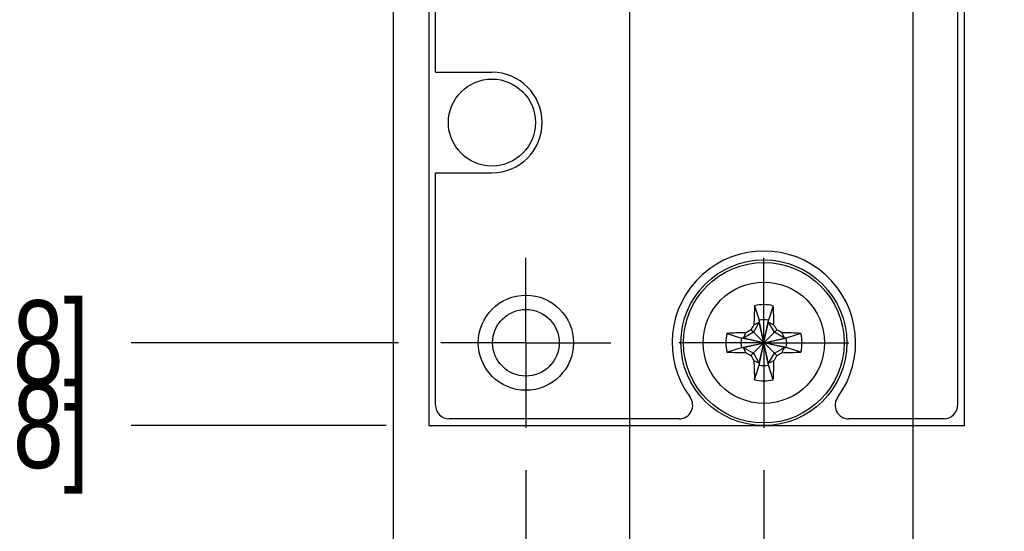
# Model space of a CAD drawing. Header units: inches. Extents: x 0.2 to 16.8, y 0.2 to 10.8.
# Tile 4 of 17: x 3.174 to 4.622, y 2.344 to 3.097. Entities that reach past the tile are written whole.
import ezdxf

# ---------------------------------------------------------------- set-up
doc = ezdxf.new("R2010")
doc.units = ezdxf.units.IN
doc.header["$LTSCALE"] = 0.935
doc.header["$MEASUREMENT"] = 0
doc.linetypes.add('CENTER', pattern=[0.6, 0.375, -0.075, 0.075, -0.075])
doc.layers.get('0').update_dxf_attribs({"linetype": 'CONTINUOUS'})
doc.layers.add('02___PRT_ALL_AXES', color=7, linetype='CONTINUOUS')
doc.layers.add('DIMENSIONS', color=7, linetype='CONTINUOUS')
doc.styles.get("Standard").update_dxf_attribs({"font": 'txt', "width": 0.8})
doc.dimstyles.new('DIMSTYLE_1', dxfattribs={"dimtxt": 0.125, "dimasz": 0.18, "dimexe": 0.18, "dimexo": 0.0625, "dimgap": 0.09, "dimtad": 0, "dimtih": 1, "dimtoh": 1, "dimdec": 3, "dimzin": 4, "dimdsep": 46, "dimtxsty": 'STANDARD', "dimblk": '_FILLED', "dimblk1": '_FILLED', "dimblk2": '_FILLED', "dimcen": 0.09, "dimadec": 0, "dimazin": 0, "dimtp": 0.01, "dimtm": 0.01, "dimtfac": 1, "dimtdec": 3, "dimtofl": 0, "dimtmove": 0, "dimatfit": 3, "dimldrblk": '_FILLED', "dimfxl": 1, "dimtolj": 1, "dimtzin": 4, "dimarcsym": 0})

# ---------------------------------------------------------------- blocks, each defined once
blk = doc.blocks.new('*D6')
at = {"layer": 'DIMENSIONS', "color": 2, "linetype": 'CONTINUOUS'}
blk.add_line((3.731, 2.6219), (3.3381, 2.6219), dxfattribs=at)
at = {"layer": 'DIMENSIONS', "color": 2, "linetype": 'CONTINUOUS', "insert": (3.2756, 2.6844), "char_height": 0.125, "width": 1.525, "attachment_point": 3, "line_spacing_factor": 0.9}
blk.add_mtext('-4.822{\\Ftxt.shx;\\W1.000000;\\H0.125000; }[122.48]', dxfattribs=at)
blk = doc.blocks.new('_FILLED')
at = {"color": 0, "linetype": 'BYBLOCK'}
blk.add_solid([(0, 0), (-1, 0.1736), (-1, -0.1736)], dxfattribs=at)
blk = doc.blocks.new('*D7')
at = {"layer": 'DIMENSIONS', "color": 2, "linetype": 'CONTINUOUS'}
blk.add_line((3.7131, 2.4999), (3.3381, 2.4999), dxfattribs=at)
at = {"layer": 'DIMENSIONS', "color": 2, "linetype": 'CONTINUOUS', "insert": (3.2756, 2.5624), "char_height": 0.125, "width": 1.525, "attachment_point": 3, "line_spacing_factor": 0.9}
blk.add_mtext('-4.944{\\Ftxt.shx;\\W1.000000;\\H0.125000; }[125.58]', dxfattribs=at)
blk = doc.blocks.new('*D12')
at = {"layer": 'DIMENSIONS', "color": 2, "linetype": 'CONTINUOUS'}
blk.add_line((4.2686, 2.4343), (4.2686, 1.942), dxfattribs=at)
at = {"layer": 'DIMENSIONS', "color": 2, "linetype": 'CONTINUOUS', "insert": (4.2061, 1.8795), "char_height": 0.125, "width": 1.125, "attachment_point": 3, "rotation": 90, "line_spacing_factor": 0.9}
blk.add_mtext('.200{\\Ftxt.shx;\\W1.000000;\\H0.125000; }[5.08]', dxfattribs=at)
blk = doc.blocks.new('*D13')
at = {"layer": 'DIMENSIONS', "color": 2, "linetype": 'CONTINUOUS'}
blk.add_line((3.9186, 2.4343), (3.9186, 1.942), dxfattribs=at)
at = {"layer": 'DIMENSIONS', "color": 2, "linetype": 'CONTINUOUS', "insert": (3.8561, 1.8795), "char_height": 0.125, "width": 1.225, "attachment_point": 3, "rotation": 90, "line_spacing_factor": 0.9}
blk.add_mtext('-.150{\\Ftxt.shx;\\W1.000000;\\H0.125000; }[3.81]', dxfattribs=at)
blk = doc.blocks.new('*D14')
at = {"layer": 'DIMENSIONS', "color": 2, "linetype": 'CONTINUOUS'}
blk.add_line((4.4878, 3.4898), (4.4878, 1.942), dxfattribs=at)
at = {"layer": 'DIMENSIONS', "color": 2, "linetype": 'CONTINUOUS', "insert": (4.4253, 1.8795), "char_height": 0.125, "width": 1.225, "attachment_point": 3, "rotation": 90, "line_spacing_factor": 0.9}
blk.add_mtext('.419{\\Ftxt.shx;\\W1.000000;\\H0.125000; }[10.65]', dxfattribs=at)
blk = doc.blocks.new('*D15')
at = {"layer": 'DIMENSIONS', "color": 2, "linetype": 'CONTINUOUS'}
blk.add_line((4.0709, 3.4898), (4.0709, 1.942), dxfattribs=at)
at = {"layer": 'DIMENSIONS', "color": 2, "linetype": 'CONTINUOUS', "insert": (4.0084, 1.8795), "char_height": 0.125, "width": 1.125, "attachment_point": 3, "rotation": 90, "line_spacing_factor": 0.9}
blk.add_mtext('.002{\\Ftxt.shx;\\W1.000000;\\H0.125000; }[0.06]', dxfattribs=at)
blk = doc.blocks.new('*D16')
at = {"layer": 'DIMENSIONS', "color": 2, "linetype": 'CONTINUOUS'}
for p, q in [((3.8504, 3.4898), (3.8504, 3.43)), ((3.8504, 3.43), (3.7232, 3.3338)), ((3.7232, 3.3338), (3.7232, 1.942))]:
    blk.add_line(p, q, dxfattribs=at)
at = {"layer": 'DIMENSIONS', "color": 2, "linetype": 'CONTINUOUS', "insert": (3.6607, 1.8795), "char_height": 0.125, "width": 1.225, "attachment_point": 3, "rotation": 90, "line_spacing_factor": 0.9}
blk.add_mtext('-.218{\\Ftxt.shx;\\W1.000000;\\H0.125000; }[5.54]', dxfattribs=at)

msp = doc.modelspace()

# ---------------------------------------------------------------- linework, layer by layer
at = {"color": 7, "linetype": 'CONTINUOUS'}
for p, q in [((3.7756, 3.3769), (3.7756, 2.4999)), ((4.5636, 2.4999), (4.5636, 3.3769)), ((3.7856, 3.0199), (3.7856, 3.3469)), ((4.5536, 3.3469), (4.5536, 2.5299)), ((3.7856, 3.0199), (3.8686, 3.0199)), ((3.7856, 2.8719), (3.8686, 2.8719)), ((3.7856, 2.5299), (3.7856, 2.8719)), ((4.2549, 2.6763), (4.2618, 2.6549)), ((4.2824, 2.6763), (4.2755, 2.6549)), ((4.2618, 2.6521), (4.2532, 2.6373)), ((4.2539, 2.6483), (4.2618, 2.6521)), ((4.2755, 2.589), (4.2618, 2.6549)), ((4.2618, 2.6549), (4.2618, 2.6521)), ((4.2618, 2.589), (4.2755, 2.6549)), ((4.2755, 2.5917), (4.2618, 2.6521)), ((4.2618, 2.5917), (4.2755, 2.6521)), ((4.2755, 2.6521), (4.2755, 2.6549)), ((4.2755, 2.6521), (4.2834, 2.6483)), ((4.2841, 2.6373), (4.2755, 2.6521)), ((4.2532, 2.6373), (4.2384, 2.6288)), ((4.2384, 2.6288), (4.2423, 2.6366)), ((4.2532, 2.6373), (4.2496, 2.6409)), ((4.2877, 2.6409), (4.2496, 2.6029)), ((4.2841, 2.6065), (4.2532, 2.6373)), ((4.2988, 2.6288), (4.2841, 2.6373)), ((4.295, 2.6366), (4.2988, 2.6288)), ((4.2143, 2.6357), (4.2357, 2.6288)), ((4.2357, 2.615), (4.3016, 2.6288)), ((4.2384, 2.6288), (4.2357, 2.6288)), ((4.3016, 2.615), (4.2357, 2.6288)), ((4.2384, 2.615), (4.2988, 2.6288)), ((4.2988, 2.615), (4.2384, 2.6288)), ((4.3016, 2.6288), (4.2988, 2.6288)), ((4.323, 2.6357), (4.3016, 2.6288)), ((4.2143, 2.6081), (4.2357, 2.615)), ((4.2357, 2.615), (4.2384, 2.615)), ((4.2384, 2.615), (4.2532, 2.6065)), ((4.2423, 2.6072), (4.2384, 2.615)), ((4.2841, 2.6065), (4.2988, 2.615)), ((4.295, 2.6072), (4.2988, 2.615)), ((4.2988, 2.615), (4.3016, 2.615)), ((4.323, 2.6081), (4.3016, 2.615)), ((4.2532, 2.6065), (4.2618, 2.5917)), ((4.2618, 2.5917), (4.2539, 2.5955)), ((4.2755, 2.5917), (4.2841, 2.6065)), ((4.2834, 2.5955), (4.2755, 2.5917)), ((4.2877, 2.6029), (4.2841, 2.6065)), ((4.2549, 2.5675), (4.2618, 2.589)), ((4.2618, 2.5917), (4.2618, 2.589)), ((4.2755, 2.589), (4.2755, 2.5917)), ((4.2824, 2.5675), (4.2755, 2.589)), ((4.1439, 2.5099), (3.8056, 2.5099)), ((4.5336, 2.5099), (4.3934, 2.5099)), ((3.7756, 2.4999), (4.5636, 2.4999))]:
    msp.add_line(p, q, dxfattribs=at)
for centre, radius in [((3.8686, 2.9459), 0.064), ((4.2686, 2.6219), 0.122), ((4.2686, 2.6219), 0.1181), ((3.9186, 2.6219), 0.07), ((3.9186, 2.6219), 0.049)]:
    msp.add_circle(centre, radius, dxfattribs=at)
at = {"color": 9, "linetype": 'CONTINUOUS'}
msp.add_circle((4.2686, 2.6219), 0.0892, dxfattribs=at)
at = {"color": 7, "linetype": 'CONTINUOUS'}
for centre, radius, start, end in [((3.8686, 2.9459), 0.074, 270, 90), ((4.2686, 2.6219), 0.135, 323.5908, 216.4092), ((5.385, 2.6245), 1.1313, 177.3747, 178.7944), ((4.2686, 2.6219), 0.0561, 75.7819, 104.2181), ((3.1523, 2.6245), 1.1314, 1.2056, 2.6253), ((4.2686, 2.6219), 0.0337, 78.1893, 101.8107), ((4.2661, 1.5055), 1.1314, 91.2056, 92.6253), ((5.2478, 0.9257), 1.9845, 120.199, 120.4449), ((5.9681, 1.6408), 1.9884, 149.5553, 149.8007), ((2.5725, 1.6427), 1.9845, 30.199, 30.4449), ((3.2875, 0.9224), 1.9884, 59.5553, 59.8007), ((4.2712, 1.5055), 1.1314, 87.3747, 88.7944), ((4.2686, 2.6219), 0.0561, 165.7819, 194.2181), ((4.2686, 2.6219), 0.0337, 168.1893, 191.8107), ((4.2686, 2.6219), 0.0337, 348.1893, 11.8107), ((4.2686, 2.6219), 0.0561, 345.7819, 14.2181), ((4.2661, 3.7383), 1.1313, 267.3747, 268.7944), ((5.2498, 4.3214), 1.9883, 239.5553, 239.8007), ((3.2894, 4.3181), 1.9845, 300.199, 300.4449), ((4.2712, 3.7383), 1.1313, 271.2056, 272.6253), ((5.9648, 3.6011), 1.9845, 210.199, 210.4449), ((5.385, 2.6193), 1.1313, 181.2056, 182.6253), ((3.1523, 2.6193), 1.1314, 357.3747, 358.7944), ((2.5692, 3.6031), 1.9884, 329.5553, 329.8007), ((4.2686, 2.6219), 0.0337, 258.1893, 281.8107), ((4.2686, 2.6219), 0.0561, 255.7819, 284.2181), ((4.1439, 2.5299), 0.02, 270, 36.4092), ((4.3934, 2.5299), 0.02, 143.5908, 270), ((3.8056, 2.5299), 0.02, 180, 270), ((4.5336, 2.5299), 0.02, 270, 360)]:
    msp.add_arc(centre, radius, start, end, dxfattribs=at)
at = {"layer": '02___PRT_ALL_AXES', "color": 7, "linetype": 'CENTER'}
for p, q in [((3.9186, 2.6219), (3.9186, 2.747)), ((4.2686, 2.6219), (4.2686, 2.747)), ((3.9186, 2.6219), (3.7935, 2.6219)), ((3.9186, 2.6219), (4.0437, 2.6219)), ((3.9186, 2.6219), (3.9186, 2.4968)), ((4.2686, 2.6219), (4.1435, 2.6219)), ((4.2686, 2.6219), (4.3937, 2.6219)), ((4.2686, 2.6219), (4.2686, 2.4968))]:
    msp.add_line(p, q, dxfattribs=at)

# ---------------------------------------------------------------- dimensions: what is measured, and where the dimension line sits
at = {"layer": 'DIMENSIONS', "color": 2, "linetype": 'CONTINUOUS'}
for feature_location, offset, dtype, origin, picture, middle in [((3.731, 2.6219), (-0.3929, 0), 0, (3.7935, 7.4439), '*D6', (2.2631, 2.6219)), ((3.7131, 2.4999), (-0.375, 0), 0, (3.7756, 7.4439), '*D7', (2.2631, 2.4999)), ((3.8504074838, 3.4898260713), (-0.1272276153, -1.5478575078), 0, (4.0686421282, 3.5523260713), '*D16', (3.8351982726, 1.0934693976)), ((3.9186, 2.4343), (0, -0.4923), 1, (4.0686, 2.4968), '*D13', (4.0307, 1.0935))]:
    dim = msp.add_ordinate_dim(feature_location=feature_location, offset=offset, dtype=dtype, origin=origin, text='-<>', dimstyle='DIMSTYLE_1', dxfattribs=at)
    dim.commit()
    dim.dimension.update_dxf_attribs({"geometry": picture, "text_midpoint": middle})
for feature_location, offset, origin, picture, middle in [((4.0709, 3.4898), (0, -1.5479), (4.0686, 3.5523), '*D15', (4.1829, 1.0935)), ((4.4878, 3.4898), (0, -1.5479), (4.0686, 3.5523), '*D14', (4.6223, 1.0435)), ((4.2686, 2.4343), (0, -0.4923), (4.0686, 2.4968), '*D12', (4.3807, 1.0935))]:
    dim = msp.add_ordinate_dim(feature_location=feature_location, offset=offset, dtype=1, origin=origin, dimstyle='DIMSTYLE_1', dxfattribs=at)
    dim.commit()
    dim.dimension.update_dxf_attribs({"geometry": picture, "text_midpoint": middle})

doc.saveas('drawing.dxf')
